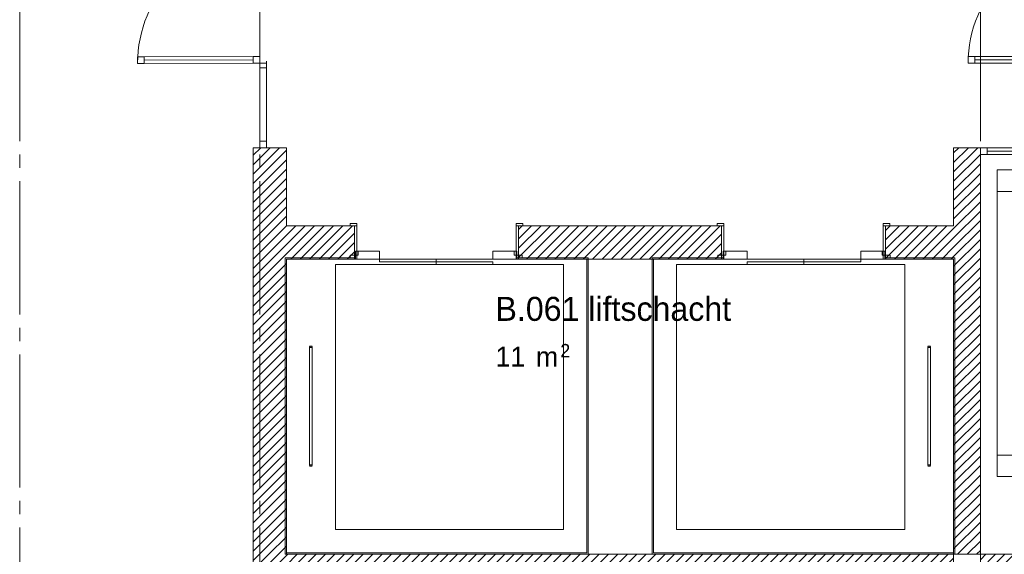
# Paper-space layout '19061B VOn 012b Plattegrond tweede verdieping' of a CAD drawing. Header units: millimetres. Extents: x 10 to 1052, y 0 to 594.
# Tile 18 of 50: x 217 to 291, y 359 to 399. Entities that reach past the tile are written whole.
import ezdxf
from ezdxf.xclip import XClip

# ---------------------------------------------------------------- set-up
doc = ezdxf.new("R2010")
doc.units = ezdxf.units.MM
doc.header["$MEASUREMENT"] = 0
doc.header["$XCLIPFRAME"] = 0
doc.linetypes.add('B0204', pattern=[13, 10, -1, 1, -1])
for name, color, linetype in [('21 Buitenwanden Doorsnede-arcering', 7, 'Continuous'), ('22 C Binnenwanden', 7, 'Continuous'), ('22 C Binnenwanden Deuren', 7, 'Continuous'), ('22 C Binnenwanden Doorsnede-arcering', 7, 'Continuous'), ('23 Vloeren', 7, 'Continuous'), ('66 Transportvoorzieningen', 7, 'Continuous'), ('A Stramien', 7, 'Continuous'), ('New_22 NC Binnenwanden', 7, 'Continuous'), ('New_22 NC Binnenwanden Deuren', 7, 'Continuous'), ('New_22 NC Binnenwanden Ramen', 7, 'Continuous'), ('New_66 Transportvoorzieningen', 7, 'Continuous'), ('Z Ruimtebenaming', 7, 'Continuous')]:
    doc.layers.add(name, color=color, linetype=linetype)
doc.styles.add('GENERATED_STYLE_2', font='txt')
pattern_1 = [(45, (162.76037, 134.7577), (-0.3535534, 0.3535534), [])]

# ---------------------------------------------------------------- blocks, each defined once
blk = doc.blocks.new('Drawing_2_1', base_point=(162.76, 134.758))
at = {"layer": '21 Buitenwanden Doorsnede-arcering', "linetype": 'Continuous', "lineweight": 0, "true_color": 0x000000}
h = blk.add_hatch(dxfattribs=at)
h.set_pattern_fill('220_Gewapend_beton___pre_2B', color=18, style=0, pattern_type=2)
h.set_pattern_definition(pattern_1)
h.paths.add_polyline_path([(301.835, 358.758), (288.76, 358.758), (288.76, 356.758), (302.01, 356.758)])
at = {"layer": '22 C Binnenwanden Doorsnede-arcering', "linetype": 'Continuous', "lineweight": 0, "true_color": 0x000000}
h = blk.add_hatch(dxfattribs=at)
h.set_pattern_fill('220_Gewapend_beton___pre_2B', color=18, style=0, pattern_type=2)
h.set_pattern_definition(pattern_1)
h.paths.add_polyline_path([(236.757, 358.758), (236.757, 389.258), (234.257, 389.258), (234.257, 358.758)])
h = blk.add_hatch(dxfattribs=at)
h.set_pattern_fill('220_Gewapend_beton___pre_2B', color=18, style=0, pattern_type=2)
h.set_pattern_definition(pattern_1)
h.paths.add_polyline_path([(288.76, 358.758), (288.76, 389.258), (286.76, 389.258), (286.76, 358.758)])
h = blk.add_hatch(dxfattribs=at)
h.set_pattern_fill('220_Gewapend_beton___pre_2B', color=18, style=0, pattern_type=2)
h.set_pattern_definition(pattern_1)
h.paths.add_polyline_path([(236.757, 383.398), (236.757, 380.898), (241.857, 380.898), (241.857, 383.398)])
h = blk.add_hatch(dxfattribs=at)
h.set_pattern_fill('220_Gewapend_beton___pre_2B', color=18, style=0, pattern_type=2)
h.set_pattern_definition(pattern_1)
h.paths.add_polyline_path([(254.157, 383.398), (254.157, 380.898), (269.36, 380.898), (269.36, 383.398)])
h = blk.add_hatch(dxfattribs=at)
h.set_pattern_fill('220_Gewapend_beton___pre_2B', color=18, style=0, pattern_type=2)
h.set_pattern_definition(pattern_1)
h.paths.add_polyline_path([(281.66, 380.898), (286.76, 380.898), (286.76, 383.398), (281.66, 383.398)])
h = blk.add_hatch(dxfattribs=at)
h.set_pattern_fill('220_Gewapend_beton___pre_2B', color=18, style=0, pattern_type=2)
h.set_pattern_definition(pattern_1)
h.paths.add_polyline_path([(236.757, 358.758), (234.257, 356.258), (236.757, 356.258)])
h = blk.add_hatch(dxfattribs=at)
h.set_pattern_fill('220_Gewapend_beton___pre_2B', color=18, style=0, pattern_type=2)
h.set_pattern_definition(pattern_1)
h.paths.add_polyline_path([(234.257, 358.758), (234.257, 356.258), (236.757, 358.758)])
h = blk.add_hatch(dxfattribs=at)
h.set_pattern_fill('220_Gewapend_beton___pre_2B', color=18, style=0, pattern_type=2)
h.set_pattern_definition(pattern_1)
h.paths.add_polyline_path([(236.757, 356.258), (286.76, 356.258), (286.76, 358.758), (236.757, 358.758)])
at = {"layer": '22 C Binnenwanden', "color": 1, "linetype": 'Continuous', "lineweight": 0}
for p, q in [((241.857, 383.398), (241.537, 383.398)), ((241.857, 380.898), (241.857, 383.398)), ((254.157, 383.398), (254.477, 383.398)), ((254.157, 380.898), (254.157, 383.398)), ((269.36, 383.398), (269.04, 383.398)), ((269.36, 380.898), (269.36, 383.398)), ((281.66, 383.398), (281.98, 383.398)), ((281.66, 380.898), (281.66, 383.398))]:
    blk.add_line(p, q, dxfattribs=at)
at = {"layer": '22 C Binnenwanden', "color": 1, "linetype": 'Continuous', "lineweight": 0, "flags": 128}
for points in [[(234.257, 389.258), (236.757, 389.258)], [(234.257, 389.258), (234.257, 356.258)], [(236.757, 383.398), (236.757, 389.258)], [(288.76, 389.258), (286.76, 389.258)], [(286.76, 389.258), (286.76, 383.398)], [(288.76, 358.758), (288.76, 389.258)], [(241.857, 383.398), (236.757, 383.398)], [(269.36, 383.398), (254.157, 383.398)], [(286.76, 383.398), (281.66, 383.398)], [(236.757, 358.758), (236.757, 380.898)], [(236.757, 380.898), (241.857, 380.898)], [(254.157, 380.898), (269.36, 380.898)], [(281.66, 380.898), (286.76, 380.898)], [(286.76, 380.898), (286.76, 358.758)], [(286.76, 358.758), (236.757, 358.758)], [(286.76, 358.758), (286.76, 356.758)]]:
    blk.add_lwpolyline(points, dxfattribs=at)
at = {"layer": '22 C Binnenwanden Deuren', "color": 1, "linetype": 'Continuous', "lineweight": 0}
for p, q in [((242.037, 383.578), (241.537, 383.578)), ((241.537, 383.578), (241.537, 383.398)), ((241.537, 383.398), (242.037, 383.398)), ((241.857, 383.398), (241.537, 383.398)), ((241.857, 383.398), (241.537, 383.398)), ((242.037, 383.398), (241.857, 383.398)), ((241.857, 383.398), (241.857, 380.898)), ((241.857, 380.898), (241.857, 383.398)), ((241.857, 380.898), (241.857, 383.398)), ((242.037, 383.398), (242.037, 383.578)), ((242.037, 380.898), (242.037, 383.398)), ((254.477, 383.578), (253.977, 383.578)), ((253.977, 383.578), (253.977, 383.398)), ((254.157, 383.398), (253.977, 383.398)), ((253.977, 383.398), (253.977, 380.898)), ((253.977, 383.398), (254.477, 383.398)), ((254.157, 380.898), (254.157, 383.398)), ((254.157, 380.898), (254.157, 383.398)), ((254.157, 380.898), (254.157, 383.398)), ((254.157, 383.398), (254.477, 383.398)), ((254.157, 383.398), (254.477, 383.398)), ((254.477, 383.398), (254.477, 383.578)), ((269.04, 383.398), (269.04, 383.578)), ((269.04, 383.578), (269.54, 383.578)), ((269.54, 383.398), (269.04, 383.398)), ((269.36, 383.398), (269.04, 383.398)), ((269.36, 383.398), (269.04, 383.398)), ((269.36, 380.898), (269.36, 383.398)), ((269.36, 383.398), (269.54, 383.398)), ((269.36, 380.898), (269.36, 383.398)), ((269.36, 380.898), (269.36, 383.398)), ((269.54, 383.578), (269.54, 383.398)), ((269.54, 383.398), (269.54, 380.898)), ((281.48, 383.578), (281.98, 383.578)), ((281.48, 383.398), (281.48, 383.578)), ((281.48, 380.898), (281.48, 383.398)), ((281.48, 383.398), (281.66, 383.398)), ((281.98, 383.398), (281.48, 383.398)), ((281.66, 383.398), (281.66, 380.898)), ((281.66, 380.898), (281.66, 383.398)), ((281.66, 380.898), (281.66, 383.398)), ((281.66, 383.398), (281.98, 383.398)), ((281.66, 383.398), (281.98, 383.398)), ((281.98, 383.578), (281.98, 383.398)), ((241.857, 380.898), (242.037, 380.898)), ((253.977, 380.898), (254.157, 380.898)), ((269.54, 380.898), (269.36, 380.898)), ((281.66, 380.898), (281.48, 380.898))]:
    blk.add_line(p, q, dxfattribs=at)
at = {"layer": '23 Vloeren', "color": 1, "linetype": 'Continuous', "lineweight": 0, "flags": 128}
blk.add_lwpolyline([(286.76, 136.758), (286.76, 358.758), (236.757, 358.758), (236.757, 380.898), (286.76, 380.898), (286.76, 358.758), (380.76, 358.758), (380.76, 343.758), (808.76, 343.758)], dxfattribs=at)
at = {"layer": '66 Transportvoorzieningen', "color": 1, "linetype": 'Continuous', "lineweight": 0}
for p, q in [((236.657, 380.998), (241.925, 380.998)), ((236.657, 358.758), (236.657, 380.998)), ((241.925, 380.898), (236.757, 380.898)), ((236.757, 380.898), (236.757, 358.858)), ((241.925, 380.998), (241.925, 380.898)), ((243.725, 380.898), (247.975, 380.898)), ((243.725, 380.698), (243.725, 380.898)), ((247.975, 380.898), (247.975, 380.698)), ((254.025, 380.898), (254.025, 380.998)), ((254.025, 380.998), (259.359, 380.998)), ((259.259, 380.898), (254.025, 380.898)), ((259.259, 358.858), (259.259, 380.898)), ((259.359, 380.998), (259.359, 358.758)), ((269.493, 380.998), (264.159, 380.998)), ((264.159, 380.998), (264.159, 358.758)), ((264.259, 380.898), (269.493, 380.898)), ((264.259, 358.858), (264.259, 380.898)), ((269.493, 380.898), (269.493, 380.998)), ((279.793, 380.898), (275.543, 380.898)), ((275.543, 380.898), (275.543, 380.698)), ((279.793, 380.698), (279.793, 380.898)), ((286.86, 380.998), (281.593, 380.998)), ((281.593, 380.998), (281.593, 380.898)), ((281.593, 380.898), (286.76, 380.898)), ((286.76, 380.898), (286.76, 358.858)), ((286.86, 358.758), (286.86, 380.998)), ((247.975, 380.698), (243.725, 380.698)), ((247.975, 380.698), (252.225, 380.698)), ((247.975, 380.498), (247.975, 380.698)), ((252.225, 380.498), (247.975, 380.498)), ((252.225, 380.698), (252.225, 380.498)), ((275.543, 380.698), (271.293, 380.698)), ((271.293, 380.698), (271.293, 380.498)), ((271.293, 380.498), (275.543, 380.498)), ((275.543, 380.698), (279.793, 380.698)), ((275.543, 380.498), (275.543, 380.698)), ((259.359, 358.758), (236.657, 358.758)), ((236.757, 358.858), (259.259, 358.858)), ((264.159, 358.758), (286.86, 358.758)), ((286.76, 358.858), (264.259, 358.858))]:
    blk.add_line(p, q, dxfattribs=at)
at = {"layer": '66 Transportvoorzieningen', "color": 9, "linetype": 'Continuous', "lineweight": 0}
for p, q in [((238.691, 374.378), (238.491, 374.378)), ((238.491, 374.344), (238.491, 365.411)), ((238.691, 374.278), (238.491, 374.278)), ((238.591, 374.378), (238.591, 374.311)), ((238.691, 374.344), (238.691, 365.411)), ((284.827, 374.378), (285.027, 374.378)), ((284.827, 374.344), (284.827, 365.411)), ((284.827, 374.278), (285.027, 374.278)), ((284.927, 374.378), (284.927, 374.311)), ((285.027, 374.344), (285.027, 365.411)), ((238.691, 365.478), (238.491, 365.478)), ((238.691, 365.378), (238.491, 365.378)), ((238.591, 365.378), (238.591, 365.444)), ((284.827, 365.478), (285.027, 365.478)), ((284.827, 365.378), (285.027, 365.378)), ((284.927, 365.378), (284.927, 365.444))]:
    blk.add_line(p, q, dxfattribs=at)
at = {"layer": '66 Transportvoorzieningen', "color": 1, "linetype": 'Continuous', "lineweight": 0, "flags": 128}
for points in [[(241.925, 381.498), (241.925, 380.998), (241.525, 380.998), (241.525, 381.198), (242.125, 381.198), (242.125, 381.498)], [(241.925, 380.898), (241.925, 381.498), (243.725, 381.498), (243.725, 380.898)], [(254.025, 380.898), (252.225, 380.898), (252.225, 381.498), (254.025, 381.498)], [(254.025, 381.498), (254.025, 380.998), (254.425, 380.998), (254.425, 381.198), (253.825, 381.198), (253.825, 381.498)], [(269.493, 381.498), (269.493, 380.998), (269.093, 380.998), (269.093, 381.198), (269.693, 381.198), (269.693, 381.498)], [(269.493, 380.898), (271.293, 380.898), (271.293, 381.498), (269.493, 381.498)], [(281.593, 380.898), (281.593, 381.498), (279.793, 381.498), (279.793, 380.898)], [(281.593, 381.498), (281.593, 380.998), (281.993, 380.998), (281.993, 381.198), (281.393, 381.198), (281.393, 381.498)]]:
    blk.add_lwpolyline(points, close=True, dxfattribs=at)
at = {"layer": '66 Transportvoorzieningen', "color": 9, "linetype": 'Continuous', "lineweight": 0, "flags": 128}
for points in [[(240.425, 380.498), (257.525, 380.498), (257.525, 360.608), (240.425, 360.608)], [(283.093, 380.498), (265.993, 380.498), (265.993, 360.608), (283.093, 360.608)]]:
    blk.add_lwpolyline(points, close=True, dxfattribs=at)
at = {"layer": 'A Stramien', "color": 9, "linetype": 'B0204', "lineweight": 0}
for p, q in [((216.76, 516.758), (216.76, 94.758)), ((234.76, 516.758), (234.76, 94.758)), ((288.76, 516.758), (288.76, 94.758))]:
    blk.add_line(p, q, dxfattribs=at)
at = {"layer": 'New_22 NC Binnenwanden', "color": 1, "linetype": 'Continuous', "lineweight": 0}
for p, q in [((234.763, 389.258), (234.263, 389.258)), ((235.263, 389.258), (234.763, 389.258)), ((288.76, 389.258), (288.76, 388.758))]:
    blk.add_line(p, q, dxfattribs=at)
at = {"layer": 'New_22 NC Binnenwanden Deuren', "color": 1, "linetype": 'Continuous', "lineweight": 0}
for p, q in [((226.093, 396.087), (225.593, 396.087)), ((225.593, 396.087), (225.593, 395.587)), ((225.593, 395.587), (226.093, 395.587)), ((226.093, 395.587), (226.093, 396.087)), ((226.093, 395.837), (234.263, 395.838)), ((234.763, 396.088), (234.263, 396.088)), ((234.263, 396.088), (234.263, 395.588)), ((234.263, 395.588), (234.763, 395.588)), ((234.763, 395.588), (234.763, 396.088)), ((235.263, 395.588), (234.763, 395.588)), ((234.763, 395.588), (234.763, 395.258)), ((235.263, 395.758), (235.263, 395.588)), ((235.263, 395.258), (235.263, 395.758)), ((288.34, 396.088), (287.84, 396.088)), ((287.84, 396.088), (287.84, 395.588)), ((287.84, 395.588), (288.34, 395.588)), ((288.34, 395.588), (288.34, 396.088)), ((288.34, 395.838), (296.51, 395.838)), ((234.763, 395.258), (235.263, 395.258)), ((234.763, 389.758), (234.763, 395.258)), ((234.763, 395.258), (234.763, 389.758)), ((235.263, 389.758), (234.763, 389.758)), ((234.763, 389.758), (234.763, 389.258)), ((235.263, 389.258), (235.263, 389.758)), ((234.763, 389.258), (234.263, 389.258)), ((234.763, 389.258), (235.263, 389.258)), ((235.263, 389.258), (234.763, 389.258)), ((235.263, 389.258), (234.763, 389.258))]:
    blk.add_line(p, q, dxfattribs=at)
at = {"layer": 'New_22 NC Binnenwanden Deuren', "color": 1, "linetype": 'Continuous', "lineweight": 0, "flags": 128}
for points in [[(226.093, 395.837), (234.263, 395.838), (234.263, 396.088), (226.093, 396.087)], [(226.093, 395.587), (234.263, 395.588), (234.263, 395.838), (226.093, 395.837)], [(288.34, 395.838), (296.51, 395.838), (296.51, 396.088), (288.34, 396.088)], [(288.34, 395.588), (296.51, 395.588), (296.51, 395.838), (288.34, 395.838)], [(235.263, 395.258), (235.263, 389.758), (234.763, 389.758), (234.763, 395.258)]]:
    blk.add_lwpolyline(points, close=True, dxfattribs=at)
at = {"layer": 'New_22 NC Binnenwanden Deuren', "color": 1, "linetype": 'Continuous', "lineweight": 0}
for centre, start, end in [((234.763, 395.588), 90.00499, 180.00499), ((297.01, 395.588), 90, 180)]:
    blk.add_arc(centre, 9.17, start, end, dxfattribs=at)
at = {"layer": 'New_22 NC Binnenwanden Ramen', "color": 9, "linetype": 'Continuous', "lineweight": 0}
for p, q in [((297.01, 389.258), (288.76, 389.258)), ((297.01, 388.758), (288.76, 388.758))]:
    blk.add_line(p, q, dxfattribs=at)
at = {"layer": 'New_22 NC Binnenwanden Ramen', "color": 1, "linetype": 'Continuous', "lineweight": 0}
for p, q in [((289.26, 389.258), (288.76, 389.258)), ((288.76, 389.258), (288.76, 388.758)), ((288.76, 389.258), (288.76, 388.758)), ((289.26, 388.758), (289.26, 389.258)), ((296.51, 389.258), (289.26, 389.258)), ((296.51, 389.008), (289.26, 389.008)), ((288.76, 388.758), (289.26, 388.758)), ((289.26, 388.758), (296.51, 388.758))]:
    blk.add_line(p, q, dxfattribs=at)
at = {"layer": 'New_66 Transportvoorzieningen', "color": 1, "linetype": 'Continuous', "lineweight": 0}
for p, q in [((290.01, 364.592), (290.01, 387.592)), ((290.01, 387.592), (298.01, 387.592)), ((290.01, 385.978), (298.01, 385.978)), ((290.01, 366.206), (298.01, 366.206)), ((298.01, 364.592), (290.01, 364.592))]:
    blk.add_line(p, q, dxfattribs=at)
at = {"layer": 'Z Ruimtebenaming', "color": 2, "linetype": 'Continuous', "lineweight": 0, "attachment_point": 1, "style": 'GENERATED_STYLE_2'}
for s, insert, char_height in [('\\A1;{\\pql;\\pt0;\\fUbuntu|b0|i0|c0|p34;B.061 liftschacht}', (252.42, 378.07), 1.8), ('\\A1;{\\pql;\\fUbuntu|b0|i0|c0|p34;11}', (252.42, 374.335), 1.5), ('\\A1;{\\pql;\\fUbuntu|b0|i0|c0|p34;2}', (257.278, 374.536), 1), ('\\A1;{\\pql;\\fUbuntu|b0|i0|c0|p34; m}', (254.893, 374.323), 1.5)]:
    blk.add_mtext(s, dxfattribs=dict(at, insert=insert, char_height=char_height))

psp = doc.layouts.new('19061B VOn 012b Plattegrond tweede verdieping')

# ---------------------------------------------------------------- block references
at = {"color": 4, "linetype": 'Continuous', "lineweight": 0}
ref = psp.add_blockref('Drawing_2_1', (162.76, 134.758), dxfattribs=at)
XClip(ref).set_block_clipping_path([(63.602702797, 41.749456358), (869.5607390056, 554.9340651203)])

doc.saveas('drawing.dxf')
